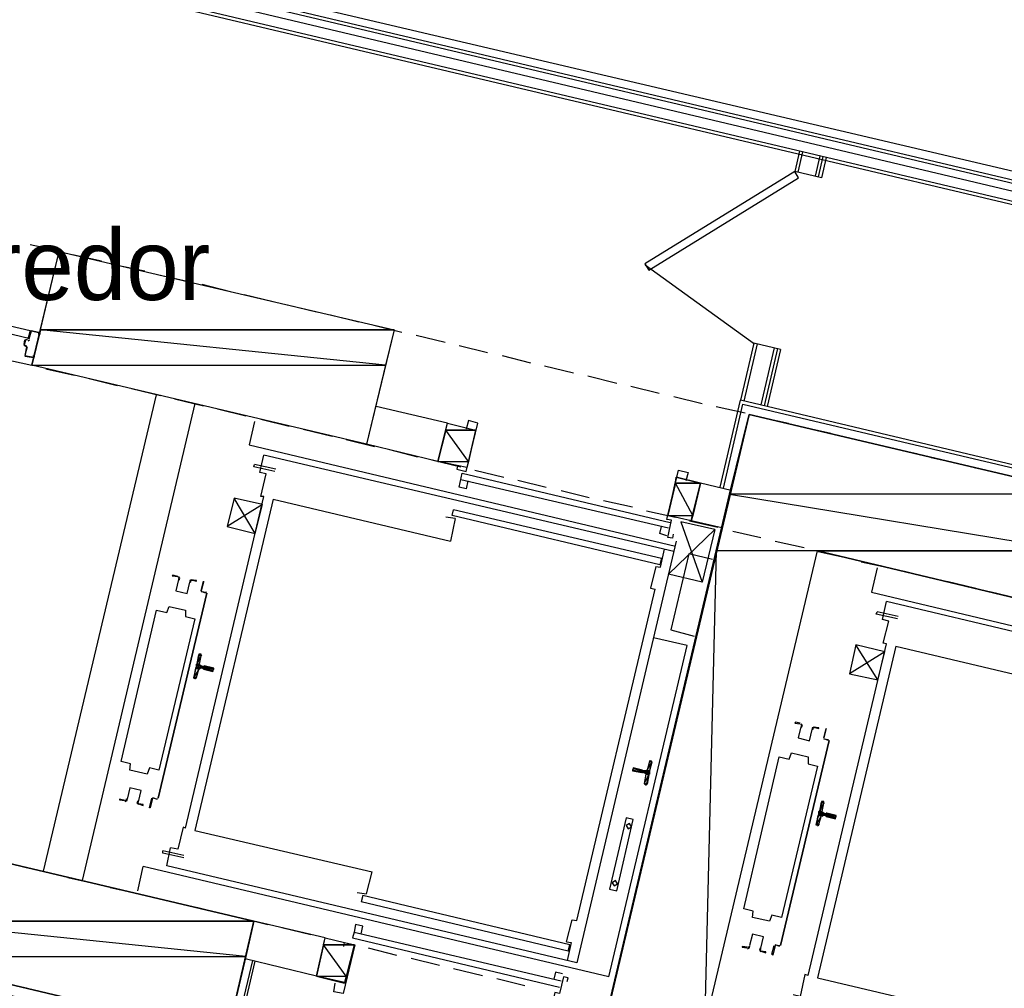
# Model space of a CAD drawing. Header units: feet. Extents: x -79 to 198, y -22 to 181.
# Tile 171 of 256: x 60 to 77, y 113 to 130. Entities that reach past the tile are written whole.
import ezdxf
from ezdxf.enums import TextEntityAlignment as Align

# ---------------------------------------------------------------- set-up
doc = ezdxf.new("R2010")
doc.units = ezdxf.units.FT
for name, color, linetype in [('A-AREA-COMUN', 252, 'CONTINUOUS'), ('A-AREA-UNIDAD', 30, 'CONTINUOUS'), ('A-LINEA', 7, 'CONTINUOUS'), ('A-LINEA-FINA', 9, 'CONTINUOUS'), ('A-MURO-CONCRETO', 8, 'CONTINUOUS'), ('A-NOMBRE-ESPACIO', 2, 'CONTINUOUS')]:
    doc.layers.add(name, color=color, linetype=linetype)

msp = doc.modelspace()

# ---------------------------------------------------------------- linework, layer by layer
at = {"layer": 'A-AREA-COMUN'}
msp.add_lwpolyline([(77.04, 126.7733), (47.648, 133.7422)], dxfattribs=at)
at = {"layer": 'A-AREA-UNIDAD'}
msp.add_lwpolyline([(48.128, 136.0533), (57.76, 133.6889), (58.08, 134.8089), (59.2, 134.8089), (60.112, 134.5422), (60.112, 133.4578), (59.6, 131.2178), (77.84, 126.9333)], dxfattribs=at)
at = {"layer": 'A-LINEA'}
for p, q in [((77.9867, 126.6844), (47.4933, 133.8978)), ((77.9467, 126.7511), (47.56, 133.9378)), ((78.2133, 126.3244), (47.4267, 133.6044)), ((78.2533, 126.2578), (47.4667, 133.5378)), ((73.1867, 127.5111), (73.1067, 127.1644)), ((73.24, 127.4978), (73.16, 127.1511)), ((73.5333, 127.4311), (73.4533, 127.0844)), ((73.5867, 127.4178), (73.5067, 127.0711)), ((73.64, 127.4044), (73.56, 127.0578)), ((73.56, 127.0578), (73.1067, 127.1644)), ((60.1067, 125.9244), (60.5867, 125.8178)), ((60.8267, 125.7511), (61.32, 125.6444)), ((61.56, 125.5778), (62.0533, 125.4711)), ((70.5641, 125.5761), (72.4211, 124.2319)), ((62.2933, 125.4044), (62.7733, 125.2978)), ((63.0267, 125.2444), (63.5067, 125.1244)), ((63.7467, 125.0711), (64.24, 124.9511)), ((64.48, 124.8978), (64.9733, 124.7778)), ((65.2133, 124.7244), (65.6933, 124.6044)), ((60.12, 124.4578), (60.2533, 124.4311)), ((60.12, 124.4444), (60.12, 124.4444)), ((60.2533, 124.4178), (60.2533, 124.4178)), ((65.9467, 124.5511), (66.4267, 124.4311)), ((60, 124.2178), (60.0133, 124.2978)), ((60.0267, 124.3111), (60.0533, 124.2978)), ((60.0267, 124.2978), (60.0267, 124.2978)), ((60.0687, 124.285), (60.0928, 124.2998)), ((66.6667, 124.3778), (67.16, 124.2578)), ((60.0267, 124.1778), (60.0267, 124.1778)), ((60.0528, 124.1665), (60.0379, 124.1906)), ((67.4, 124.2044), (67.88, 124.0844)), ((72.4133, 124.2444), (72.1867, 123.2711)), ((72.4667, 124.2311), (72.24, 123.2578)), ((72.8667, 124.1378), (72.4133, 124.2444)), ((72.76, 124.1644), (72.5333, 123.1911)), ((72.8133, 124.1511), (72.5867, 123.1778)), ((72.8667, 124.1378), (72.64, 123.1644)), ((59.64, 123.9778), (60.1333, 123.8711)), ((60.16, 123.9911), (60.0133, 124.0178)), ((60.16, 124.0044), (60.16, 124.0044)), ((68.1333, 124.0311), (68.6133, 123.9111)), ((60.3733, 123.8044), (60.8533, 123.6978)), ((68.8533, 123.8578), (69.3467, 123.7378)), ((61.1067, 123.6444), (61.5867, 123.5244)), ((69.5867, 123.6844), (70.08, 123.5644)), ((61.8267, 123.4711), (62.32, 123.3511)), ((70.32, 123.5111), (70.8, 123.3911)), ((60.3333, 115.2578), (62.2533, 123.3644)), ((62.56, 123.2978), (63.0533, 123.1778)), ((71.0533, 123.3378), (71.5333, 123.2178)), ((71.84, 121.7911), (72.1867, 123.2711)), ((62.9067, 123.2178), (60.9867, 115.0978)), ((63.2933, 123.1244), (63.7733, 123.0044)), ((67.2, 122.8844), (65.9867, 123.1644)), ((71.7733, 123.1644), (72.2667, 123.0578)), ((71.8933, 121.7778), (72.2267, 123.2044)), ((72.2267, 123.2044), (78.2533, 121.7778)), ((63.92, 122.9111), (63.8267, 122.5111)), ((64.0267, 122.9511), (64.5067, 122.8311)), ((72.5067, 122.9911), (73, 122.8844)), ((64.7467, 122.7778), (65.24, 122.6578)), ((67.68, 122.7644), (67.5333, 122.1244)), ((73.24, 122.8178), (73.72, 122.7111)), ((65.48, 122.6044), (65.96, 122.4844)), ((73.9733, 122.6444), (74.4533, 122.5378)), ((63.8267, 122.5111), (71.08, 120.7911)), ((67.04, 122.2311), (65.8267, 122.5244)), ((66.2133, 122.4311), (66.6933, 122.3111)), ((74.6933, 122.4711), (75.1867, 122.3644)), ((71.0533, 120.6978), (64.08, 122.3378)), ((66.9333, 122.2578), (67.4267, 122.1378)), ((75.4267, 122.2978), (75.92, 122.1911)), ((63.9067, 122.1378), (63.92, 122.1778)), ((64.2667, 122.0578), (63.9067, 122.1378)), ((64.28, 122.0978), (63.92, 122.1778)), ((67.6667, 122.0844), (68.16, 121.9644)), ((76.16, 122.1244), (76.64, 122.0178)), ((64.0267, 121.6311), (64.12, 122.0178)), ((67.4267, 121.9244), (70.96, 121.0978)), ((67.4533, 122.0311), (70.9867, 121.1911)), ((68.4, 121.9111), (68.88, 121.7911)), ((71.0933, 121.9644), (70.9467, 121.3111)), ((71.5067, 121.8578), (71.0933, 121.9644)), ((67.5467, 121.8978), (67.52, 121.7644)), ((69.1333, 121.7378), (69.6133, 121.6178)), ((71.3467, 121.2178), (71.5067, 121.8578)), ((72.0267, 121.7378), (71.5067, 121.8578)), ((62.7467, 115.9911), (64.08, 121.6311)), ((64.24, 121.5911), (62.9067, 115.9511)), ((64.08, 121.6311), (64.0267, 121.6311)), ((64.24, 121.5911), (67.2533, 120.8711)), ((64.0533, 121.4978), (63.4533, 121.1244)), ((67.28, 121.3111), (67.3067, 121.4044)), ((70.84, 120.5778), (67.3067, 121.4044)), ((69.8533, 121.5644), (70.3467, 121.4578)), ((67.3333, 121.2578), (67.1733, 121.2844)), ((67.3333, 121.2578), (67.2533, 120.8711)), ((70.8133, 120.4711), (67.28, 121.3111)), ((70.5867, 121.3911), (71.08, 121.2844)), ((71.3467, 121.2178), (70.9467, 121.3111)), ((71.32, 121.2178), (71.8, 121.1111)), ((71.8667, 121.0978), (71.3467, 121.2178)), ((71.7467, 121.0711), (71.5333, 120.1778)), ((72.0533, 121.0444), (72.5333, 120.9378)), ((71.0933, 120.8711), (69.4, 113.6978)), ((70.8267, 120.4311), (70.8933, 120.7378)), ((72.7733, 120.8711), (73.2667, 120.7644)), ((70.84, 120.5778), (70.8133, 120.4711)), ((73.5067, 120.6978), (74, 120.5911)), ((70.7467, 120.4444), (70.6533, 120.0711)), ((70.7467, 120.4444), (70.8267, 120.4311)), ((74.24, 120.5244), (74.72, 120.4178)), ((74.5067, 120.4178), (74.4133, 120.0044)), ((71.5333, 120.1778), (70.96, 120.3111)), ((74.9733, 120.3644), (75.4533, 120.2444)), ((70.6533, 120.0711), (70.7333, 120.0578)), ((75.6933, 120.1911), (76.1867, 120.0711)), ((62.28, 116.4978), (63.1067, 119.9911)), ((63.1067, 119.9911), (62.28, 116.4978)), ((63.0933, 119.9911), (63.0133, 120.0178)), ((63.0133, 120.0178), (63.1067, 120.0044)), ((63.0267, 120.0178), (63.0267, 120.0178)), ((63.0267, 120.0178), (63.0267, 120.0178)), ((63.0933, 119.9911), (63.0933, 119.9911)), ((69.4, 114.4178), (70.7333, 120.0578)), ((74.4133, 120.0044), (81.6667, 118.2844)), ((76.4267, 120.0178), (76.92, 119.8978)), ((81.64, 118.1911), (74.6667, 119.8444)), ((74.4933, 119.6311), (74.5067, 119.6711)), ((74.8533, 119.5511), (74.4933, 119.6311)), ((74.8667, 119.5911), (74.5067, 119.6711)), ((74.6133, 119.1378), (74.7067, 119.5111)), ((71.28, 119.0978), (70.7067, 119.2311)), ((69.9467, 113.4578), (71.28, 119.0978)), ((73.3333, 113.4844), (74.6667, 119.1244)), ((74.8267, 119.0844), (73.4933, 113.4444)), ((74.6667, 119.1244), (74.6133, 119.1378)), ((74.8267, 119.0844), (77.8267, 118.3778)), ((62.9867, 118.7778), (63.0133, 118.9244)), ((63.0264, 118.9145), (63.0113, 118.9372)), ((74.64, 118.9911), (74.04, 118.6178)), ((63, 118.7244), (63.04, 118.7111)), ((63.0533, 118.7378), (63.0133, 118.7511)), ((63.0533, 118.7511), (63.0533, 118.7511)), ((62.9333, 118.5511), (62.9733, 118.6978)), ((63.04, 118.6978), (63.04, 118.6978)), ((63.0533, 118.6978), (63.0533, 118.6978)), ((62.9087, 118.5383), (62.9324, 118.5518)), ((72.8667, 113.9911), (73.6933, 117.4844)), ((73.6933, 117.4844), (72.8667, 113.9911)), ((73.68, 117.4844), (73.6, 117.5111)), ((73.6, 117.5111), (73.68, 117.4978)), ((73.68, 117.4844), (73.68, 117.4844)), ((70.64, 117.1244), (70.6, 116.9778)), ((70.6779, 117.1239), (70.6542, 117.1104)), ((70.52, 116.9778), (70.52, 116.9778)), ((70.5333, 116.9778), (70.5333, 116.9778)), ((70.5733, 116.9644), (70.5333, 116.9644)), ((70.5733, 116.9111), (70.5467, 116.7511)), ((70.5603, 116.7477), (70.5754, 116.725)), ((62.1867, 116.5111), (62.2667, 116.4844)), ((62.1867, 116.4978), (62.1867, 116.4978)), ((62.2667, 116.4978), (62.2667, 116.4978)), ((62.2667, 116.4978), (62.2667, 116.4978)), ((73.5733, 116.2711), (73.6, 116.4178)), ((73.6131, 116.4079), (73.5979, 116.4306)), ((73.5867, 116.2178), (73.6267, 116.2044)), ((73.64, 116.2311), (73.6, 116.2444)), ((73.4954, 116.0316), (73.5191, 116.0452)), ((73.52, 116.0578), (73.56, 116.2044)), ((73.6267, 116.1911), (73.6267, 116.1911)), ((73.64, 116.1911), (73.64, 116.1911)), ((62.9067, 115.9511), (65.92, 115.2444)), ((62.72, 115.5244), (62.36, 115.6044)), ((62.4267, 115.3511), (62.4933, 115.6578)), ((60.0133, 115.3244), (60.4933, 115.2178)), ((61.9333, 114.9244), (62.0267, 115.3378)), ((69.9467, 113.4578), (62.0267, 115.3378)), ((69.4, 113.6978), (62.4267, 115.3511)), ((60.7467, 115.1511), (61.2267, 115.0444)), ((61.4667, 114.9778), (61.96, 114.8711)), ((62.2, 114.8178), (62.6933, 114.6978)), ((65.76, 114.8444), (65.7333, 114.7378)), ((69.2533, 113.8978), (65.7333, 114.7378)), ((69.28, 114.0044), (65.76, 114.8444)), ((62.9333, 114.6444), (63.4133, 114.5244)), ((63.6667, 114.4711), (64.1467, 114.3511)), ((65.12, 114.1244), (63.9067, 114.4044)), ((64.3867, 114.2978), (64.88, 114.1778)), ((65.6133, 114.2178), (69.1333, 113.3911)), ((65.7333, 114.1911), (65.76, 114.3244)), ((64.9733, 113.4711), (65.12, 114.1244)), ((65.12, 114.1244), (65.6133, 114.0044)), ((65.12, 114.1244), (65.6133, 114.0044)), ((65.5867, 114.1244), (69.1067, 113.2844)), ((69.2267, 114.0578), (69.3067, 114.0444)), ((69.3067, 114.0444), (69.24, 113.7378)), ((65.6133, 114.0044), (65.4533, 113.3511)), ((65.8533, 113.9511), (66.3333, 113.8311)), ((69.2533, 113.8978), (69.28, 114.0044)), ((72.8533, 113.9778), (72.7733, 114.0044)), ((72.7733, 114.0044), (72.8533, 113.9911)), ((72.8533, 113.9911), (72.8533, 113.9911)), ((63.5467, 112.2978), (63.8933, 113.7378)), ((64.9733, 113.4711), (63.76, 113.7644)), ((66.5867, 113.7778), (67.0667, 113.6578)), ((67.3067, 113.6044), (67.8, 113.4844)), ((59.5467, 113.3778), (60.04, 113.2711)), ((64.9733, 113.4711), (65.4533, 113.3511)), ((68.04, 113.4311), (68.52, 113.3111)), ((73.4933, 113.4444), (76.4933, 112.7378))]:
    msp.add_line(p, q, dxfattribs=at)
for points in [[(73.1067, 127.1644), (70.56, 125.5911), (70.6267, 125.4844), (73.1733, 127.0578), (73.1067, 127.1644)], [(60.6, 125.8044), (66.2933, 124.4711), (65.8267, 122.5244), (60.1333, 123.8711), (60.6, 125.8044)], [(57.1867, 125.1378), (60.1067, 124.4578), (60.08, 124.3244), (57.16, 125.0178), (57.1867, 125.1378)], [(60.1067, 124.4578), (60.0667, 124.3111), (60.0667, 124.3111)], [(60.2667, 124.4178), (60.2667, 124.3911), (60.2533, 124.3911), (60.2533, 124.4178), (60.12, 124.4444), (60.08, 124.3111)], [(60.0533, 124.2978), (60.0267, 124.2978), (60, 124.2044), (60.04, 124.2044)], [(60.0267, 124.1911), (60, 124.2044), (60, 124.2044)], [(60.04, 124.1778), (60.0133, 124.0311), (60.0133, 124.0311)], [(60.0533, 124.1778), (60.0133, 124.0311), (60.16, 124.0044), (60.16, 124.0311), (60.1733, 124.0178), (60.1733, 124.0044)], [(78.0133, 120.5378), (78.32, 121.8178), (72.1867, 123.2711)], [(67.3733, 122.1511), (67.36, 122.0978), (67.52, 122.0578), (67.72, 122.8844), (67.56, 122.9244), (67.52, 122.7778)], [(77.6267, 119.7244), (78.0933, 121.6711), (72.3333, 123.0311), (69.4933, 111.0311), (75.2533, 109.6711), (75.7067, 111.6178), (71.5733, 112.5911), (73.4933, 120.7111), (77.6267, 119.7244)], [(67.5333, 122.1244), (67.04, 122.2311), (67.2, 122.8844), (67.68, 122.7644)], [(64.12, 122.0178), (64.0133, 122.0444), (64.08, 122.3378)], [(71.04, 120.9911), (71.0267, 120.9244), (70.9467, 120.9378), (71.0133, 121.2311), (70.9333, 121.2444), (71.1333, 122.0844), (71.2933, 122.0444), (71.2533, 121.8978)], [(67.52, 121.7644), (67.4, 121.7911), (67.4533, 122.0311)], [(63.9333, 121.0044), (63.5733, 121.6044), (63.4533, 121.1244), (63.9333, 121.0044), (64.0533, 121.4978), (63.5733, 121.6044)], [(70.9333, 120.9644), (70.8133, 121.0044), (70.84, 121.1244)], [(70.96, 120.3111), (71.7467, 121.0711), (71.1733, 121.2044), (71.5333, 120.1778)], [(71.7067, 120.5644), (71.3067, 120.6578), (71, 119.3644), (71.4, 119.2578)], [(62.6133, 120.2711), (62.5333, 120.2978), (62.52, 120.2844), (62.6133, 120.2711)], [(62.6306, 120.2208), (62.6397, 120.2409), (62.6248, 120.2572)], [(62.6377, 120.2095), (62.6529, 120.243), (62.628, 120.2701)], [(62.6264, 120.2235), (62.5809, 120.0309), (62.7735, 119.9853), (62.8192, 120.1779)], [(62.6264, 120.2235), (62.5809, 120.0309), (62.7735, 119.9853), (62.8192, 120.1779)], [(62.854, 120.217), (62.8196, 120.2039), (62.8182, 120.1671)], [(62.8511, 120.204), (62.8304, 120.1961), (62.8296, 120.1741)], [(62.84, 120.2178), (62.9333, 120.1911), (62.9333, 120.2044), (62.84, 120.2178)], [(63.0133, 120.0311), (63.0533, 120.1911), (63.0533, 120.1778), (63.0133, 120.0311)], [(61.6533, 117.1244), (62.2533, 119.6978), (62.4267, 119.6578), (62.4667, 119.7644), (62.7467, 119.6978), (62.7467, 119.5911), (62.9067, 119.5511), (62.2933, 116.9778), (62.1333, 117.0178), (62.0933, 116.9111), (61.8, 116.9778), (61.8133, 117.0844), (61.6533, 117.1244)], [(74.7067, 119.5111), (74.6, 119.5378), (74.6667, 119.8444)], [(74.52, 118.5111), (74.1467, 119.1111), (74.04, 118.6178), (74.52, 118.5111), (74.64, 118.9911), (74.1467, 119.1111)], [(63, 118.9511), (62.9867, 118.9511), (62.88, 118.5511), (62.9067, 118.5378)], [(63.0005, 118.7624), (63.003, 118.7473), (63.0154, 118.7383)], [(63.0533, 118.6978), (63.2133, 118.6578), (63.2267, 118.7111), (63.0667, 118.7511)], [(63.0113, 118.7106), (62.9962, 118.7081), (62.9872, 118.6957)], [(73.2, 117.7778), (73.12, 117.7911), (73.1067, 117.7778), (73.2, 117.7644)], [(73.2173, 117.7142), (73.2264, 117.7343), (73.2115, 117.7505)], [(73.2243, 117.7028), (73.2396, 117.7364), (73.2147, 117.7635)], [(73.2131, 117.7169), (73.1676, 117.5242), (73.3602, 117.4786), (73.4058, 117.6713)], [(73.2131, 117.7169), (73.1676, 117.5242), (73.3602, 117.4786), (73.4058, 117.6713)], [(73.4407, 117.7103), (73.4063, 117.6972), (73.4049, 117.6604)], [(73.4377, 117.6973), (73.4171, 117.6895), (73.4162, 117.6674)], [(73.4267, 117.7111), (73.52, 117.6844), (73.52, 117.6978), (73.4267, 117.7111)], [(73.6, 117.5244), (73.64, 117.6844), (73.6, 117.5244), (73.6, 117.5244)], [(72.24, 114.6178), (72.84, 117.2044), (73.0133, 117.1644), (73.0533, 117.2711), (73.3333, 117.2044), (73.3333, 117.0844), (73.4933, 117.0444), (72.88, 114.4711), (72.72, 114.5111), (72.68, 114.4044), (72.3867, 114.4711), (72.4, 114.5778), (72.24, 114.6178)], [(70.5733, 116.7244), (70.5867, 116.7244), (70.68, 117.1244), (70.6667, 117.1378)], [(70.52, 116.9778), (70.36, 117.0178), (70.3467, 116.9644), (70.5067, 116.9378)], [(70.56, 116.9244), (70.52, 116.9378), (70.52, 116.9378)], [(70.5861, 116.8998), (70.5837, 116.915), (70.5713, 116.9239)], [(70.5754, 116.9516), (70.5905, 116.9541), (70.5995, 116.9665)], [(61.9469, 116.4387), (61.9924, 116.6313), (61.7998, 116.6769), (61.7542, 116.4843)], [(61.9469, 116.4387), (61.9924, 116.6313), (61.7998, 116.6769), (61.7542, 116.4843)], [(61.72, 116.4578), (61.6267, 116.4844), (61.6267, 116.4711), (61.7067, 116.4578)], [(61.7193, 116.4453), (61.7537, 116.4583), (61.7551, 116.4951)], [(61.7223, 116.4583), (61.7429, 116.4661), (61.7438, 116.4882)], [(61.9357, 116.4527), (61.9204, 116.4192), (61.9453, 116.3921)], [(61.9427, 116.4414), (61.9336, 116.4213), (61.9485, 116.405)], [(61.9467, 116.4044), (62.0267, 116.3778), (62.0267, 116.3911), (61.9467, 116.4044)], [(62.2667, 116.4844), (62.1867, 116.4978), (62.1467, 116.3378), (62.1333, 116.3378), (62.1733, 116.4978)], [(73.5867, 116.4444), (73.5733, 116.4444), (73.4667, 116.0444), (73.4933, 116.0444)], [(73.5872, 116.2691), (73.5896, 116.2539), (73.6021, 116.245)], [(73.64, 116.1911), (73.8, 116.1511), (73.8133, 116.2044), (73.6533, 116.2444), (73.64, 116.2444), (73.64, 116.2444)], [(69.96, 114.9511), (70.08, 114.9244), (70.36, 116.1378), (70.24, 116.1644), (69.96, 114.9511)], [(70.2759, 115.979), (70.3321, 116.0137), (70.2974, 116.0699), (70.2413, 116.0352), (70.2759, 115.979)], [(73.5979, 116.2039), (73.5828, 116.2015), (73.5739, 116.189)], [(62.7467, 115.9911), (62.7067, 116.0044), (62.6133, 115.6311), (62.4933, 115.6578)], [(57.76, 113.8044), (63.4533, 112.4578), (63.9067, 114.4044), (58.2133, 115.7511), (57.76, 113.8044)], [(62.72, 115.4844), (62.36, 115.5644), (62.36, 115.6044)], [(65.6667, 114.8978), (65.8267, 114.8711), (65.92, 115.2444)], [(70.0359, 115.0057), (70.0921, 115.0404), (70.0574, 115.0965), (70.0013, 115.0619), (70.0359, 115.0057)], [(69.2267, 114.0578), (69.32, 114.4311), (69.4, 114.4178)], [(65.76, 114.3244), (65.64, 114.3511), (65.6133, 114.2178), (65.5867, 114.1244)], [(65.44, 113.9778), (65.4533, 114.0444), (65.6267, 114.0044), (65.4267, 113.1778), (65.2667, 113.2044), (65.2933, 113.3511)], [(72.5336, 113.9454), (72.5791, 114.138), (72.3865, 114.1836), (72.3408, 113.991)], [(72.5336, 113.9454), (72.5791, 114.138), (72.3865, 114.1836), (72.3408, 113.991)], [(72.3067, 113.9644), (72.2133, 113.9778), (72.2133, 113.9644), (72.2933, 113.9511)], [(72.306, 113.9386), (72.3404, 113.9517), (72.3418, 113.9885)], [(72.3089, 113.9516), (72.3296, 113.9594), (72.3304, 113.9815)], [(72.5223, 113.9461), (72.5071, 113.9125), (72.532, 113.8854)], [(72.5294, 113.9347), (72.5203, 113.9146), (72.5352, 113.8984)], [(72.5333, 113.8978), (72.6133, 113.8711), (72.6133, 113.8844), (72.5333, 113.8978)], [(72.7733, 113.9911), (72.7733, 113.9911), (72.7333, 113.8311), (72.72, 113.8444), (72.76, 113.9911)], [(57.5867, 113.6578), (63.5867, 112.2444), (63.9333, 113.7244)], [(69.16, 113.5111), (69.04, 113.5378), (69.0133, 113.4178)], [(69.24, 113.3778), (69.2533, 113.4444), (69.1733, 113.4578), (69.1067, 113.1778), (69.0267, 113.1911), (68.8267, 112.3644), (68.9867, 112.3244), (69.0267, 112.4711)], [(73.3333, 113.4844), (73.28, 113.4978), (73.2, 113.1244), (73.08, 113.1511)]]:
    msp.add_lwpolyline(points, dxfattribs=at)
at = {"layer": 'A-LINEA-FINA'}
for p, q in [((62.9733, 118.9511), (63.0133, 118.9378)), ((62.9733, 118.9378), (63.0133, 118.9378)), ((62.9733, 118.9378), (63.0133, 118.9244)), ((62.9867, 118.9511), (63, 118.9511)), ((62.9867, 118.9511), (63.0133, 118.9511)), ((62.92, 118.7244), (62.9733, 118.7111)), ((62.9333, 118.7778), (62.9867, 118.7644)), ((62.9333, 118.7778), (62.9867, 118.7644)), ((62.9333, 118.7644), (63, 118.7511)), ((62.9333, 118.7378), (63, 118.7244)), ((63.0533, 118.7378), (63.2267, 118.7111)), ((63.0533, 118.7378), (63.2267, 118.6978)), ((62.8933, 118.5644), (62.9333, 118.5511)), ((62.8933, 118.5644), (62.9333, 118.5511)), ((63.0533, 118.7111), (63.2133, 118.6711)), ((63.0533, 118.6978), (63.2133, 118.6578)), ((62.88, 118.5511), (62.92, 118.5511)), ((62.88, 118.5511), (62.9067, 118.5378)), ((70.68, 117.1111), (70.64, 117.1244)), ((70.68, 117.1244), (70.64, 117.1244)), ((70.68, 117.1244), (70.6533, 117.1378)), ((70.5067, 116.9378), (70.3467, 116.9778)), ((70.52, 116.9378), (70.3467, 116.9778)), ((70.5067, 116.9378), (70.3467, 116.9644)), ((70.52, 116.9778), (70.36, 117.0178)), ((70.52, 116.9778), (70.36, 117.0178)), ((70.52, 116.9778), (70.36, 117.0044)), ((70.6267, 116.8978), (70.5733, 116.9111)), ((70.6267, 116.8978), (70.5733, 116.9111)), ((70.64, 116.9644), (70.6, 116.9778)), ((70.5867, 116.7244), (70.56, 116.7378)), ((70.5867, 116.7244), (70.56, 116.7378)), ((70.5867, 116.7378), (70.56, 116.7378)), ((70.5867, 116.7244), (70.5733, 116.7244)), ((73.56, 116.4444), (73.6, 116.4444)), ((73.56, 116.4444), (73.6, 116.4311)), ((73.56, 116.4311), (73.6, 116.4311)), ((73.56, 116.4311), (73.6, 116.4178)), ((73.5733, 116.4444), (73.5867, 116.4444)), ((73.5067, 116.2178), (73.56, 116.2044)), ((73.52, 116.2711), (73.5733, 116.2578)), ((73.52, 116.2711), (73.5733, 116.2578)), ((73.52, 116.2578), (73.5867, 116.2444)), ((73.52, 116.2311), (73.5867, 116.2178)), ((73.5333, 116.2844), (73.5733, 116.2711)), ((73.64, 116.2444), (73.8133, 116.2044)), ((73.64, 116.2311), (73.8133, 116.2044)), ((73.64, 116.2311), (73.8133, 116.1911)), ((73.4667, 116.0444), (73.5067, 116.0444)), ((73.4667, 116.0444), (73.4933, 116.0444)), ((73.48, 116.0578), (73.52, 116.0444)), ((73.48, 116.0578), (73.5067, 116.0444)), ((73.64, 116.2044), (73.8, 116.1644)), ((73.64, 116.1911), (73.8, 116.1644))]:
    msp.add_line(p, q, dxfattribs=at)
for points in [[(62.9733, 118.9378), (63.0133, 118.9244), (62.9467, 118.7911), (62.9733, 118.9378)], [(63.0133, 118.9244), (62.9467, 118.7911), (62.9867, 118.7778), (63.0133, 118.9244), (63.0133, 118.9244)], [(63.0133, 118.9378), (62.9733, 118.9511), (62.9733, 118.9511), (63.0133, 118.9378)], [(62.9733, 118.9511), (62.9733, 118.9511), (63.0133, 118.9378), (62.9733, 118.9511)], [(62.9733, 118.9511), (63.0133, 118.9378), (62.9867, 118.9511), (62.9733, 118.9511), (62.9733, 118.9511)], [(62.9733, 118.9378), (63.0133, 118.9378), (62.9733, 118.9511), (62.9733, 118.9378), (62.9733, 118.9378)], [(62.9733, 118.9378), (62.9733, 118.9378), (63.0133, 118.9378), (62.9733, 118.9378)], [(63.0133, 118.9378), (62.9733, 118.9378), (63.0133, 118.9244), (63.0133, 118.9378)], [(63.0133, 118.9244), (62.9733, 118.9378), (62.9733, 118.9378), (63.0133, 118.9244), (63.0133, 118.9244)], [(63, 118.9511), (62.9867, 118.9511), (62.9867, 118.9511), (63, 118.9511)], [(62.9867, 118.9511), (62.9867, 118.9511), (63, 118.9511), (62.9867, 118.9511)], [(62.9867, 118.9511), (63, 118.9511), (63.0133, 118.9511), (62.9867, 118.9511), (62.9867, 118.9511)], [(63.0133, 118.9511), (62.9867, 118.9511), (63.0133, 118.9378), (63.0133, 118.9511), (63.0133, 118.9511)], [(62.9333, 118.7244), (62.9867, 118.7111), (62.92, 118.7244), (62.9333, 118.7244)], [(62.9867, 118.7111), (62.92, 118.7244), (62.9733, 118.7111), (62.9867, 118.7111)], [(62.9733, 118.7111), (62.92, 118.7244), (62.92, 118.7244), (62.9733, 118.7111), (62.9733, 118.7111)], [(62.92, 118.7244), (62.9733, 118.7111), (62.92, 118.7111), (62.92, 118.7244)], [(62.9867, 118.7644), (62.9333, 118.7778), (62.9333, 118.7778), (62.9867, 118.7644)], [(62.9333, 118.7778), (62.9333, 118.7778), (62.9867, 118.7644), (62.9333, 118.7778)], [(62.9333, 118.7778), (62.9867, 118.7644), (62.9467, 118.7778), (62.9333, 118.7778), (62.9333, 118.7778)], [(62.9867, 118.7644), (62.9333, 118.7778), (63, 118.7644), (62.9867, 118.7644), (62.9867, 118.7644)], [(62.9333, 118.7778), (63, 118.7644), (62.9333, 118.7644), (62.9333, 118.7778)], [(63, 118.7644), (62.9333, 118.7644), (63, 118.7511), (63, 118.7644), (63, 118.7644)], [(63, 118.7511), (62.9333, 118.7644), (62.9333, 118.7644), (63, 118.7511)], [(62.9333, 118.7644), (62.9333, 118.7644), (63, 118.7511), (62.9333, 118.7644), (62.9333, 118.7644)], [(63, 118.7511), (62.9333, 118.7644), (62.9333, 118.7644), (63, 118.7511)], [(62.9333, 118.7644), (62.9333, 118.7644), (63, 118.7511), (62.9333, 118.7644), (62.9333, 118.7644)], [(63, 118.7511), (62.9333, 118.7644), (62.9333, 118.7644), (63, 118.7511)], [(62.9333, 118.7644), (62.9333, 118.7644), (63, 118.7511), (62.9333, 118.7644), (62.9333, 118.7644)], [(63, 118.7511), (62.9333, 118.7644), (63.0133, 118.7511), (63, 118.7511), (63, 118.7511)], [(62.9333, 118.7644), (63.2267, 118.6978), (62.9333, 118.7378), (62.9333, 118.7644)], [(63.2267, 118.6978), (62.9333, 118.7378), (63.2133, 118.6711), (63.2267, 118.6978), (63.2267, 118.6978)], [(63, 118.7244), (62.9333, 118.7378), (62.9333, 118.7378), (63, 118.7244)], [(62.9333, 118.7378), (62.9333, 118.7378), (63, 118.7244), (62.9333, 118.7378), (62.9333, 118.7378)], [(63, 118.7244), (62.9333, 118.7378), (62.9867, 118.7244), (63, 118.7244), (63, 118.7244)], [(62.9867, 118.7244), (62.9333, 118.7378), (62.9333, 118.7378), (62.9867, 118.7244)], [(62.9333, 118.7378), (62.9333, 118.7378), (62.9867, 118.7244), (62.9333, 118.7378), (62.9333, 118.7378)], [(62.9333, 118.7378), (62.9867, 118.7244), (62.9333, 118.7244), (62.9333, 118.7378)], [(62.9867, 118.7244), (62.9333, 118.7244), (62.9867, 118.7111), (62.9867, 118.7244), (62.9867, 118.7244)], [(62.9867, 118.7111), (62.9333, 118.7244), (62.9333, 118.7244), (62.9867, 118.7111)], [(62.9333, 118.7244), (62.9333, 118.7244), (62.9867, 118.7111), (62.9333, 118.7244), (62.9333, 118.7244)], [(62.9867, 118.7111), (62.9333, 118.7244), (62.9333, 118.7244), (62.9867, 118.7111)], [(62.9333, 118.7244), (62.9333, 118.7244), (62.9867, 118.7111), (62.9333, 118.7244), (62.9333, 118.7244)], [(62.9467, 118.7911), (62.9867, 118.7778), (62.9467, 118.7778), (62.9467, 118.7911)], [(62.9867, 118.7778), (62.9467, 118.7778), (62.9867, 118.7644), (62.9867, 118.7778), (62.9867, 118.7778)], [(63.0533, 118.7378), (63.2267, 118.7111), (63.0667, 118.7511), (63.0533, 118.7378), (63.0533, 118.7378)], [(63.0533, 118.7378), (63.0533, 118.7378), (63.2267, 118.7111), (63.0533, 118.7378)], [(63.2267, 118.7111), (63.0533, 118.7378), (63.2267, 118.6978), (63.2267, 118.7111), (63.2267, 118.7111)], [(63.2267, 118.6978), (63.0533, 118.7378), (63.0533, 118.7378), (63.2267, 118.6978)], [(63.0533, 118.7378), (63.0533, 118.7378), (63.2267, 118.6978), (63.0533, 118.7378), (63.0533, 118.7378)], [(63.2267, 118.6978), (63.0533, 118.7378), (63.0533, 118.7378), (63.2267, 118.6978)], [(63.0533, 118.7378), (63.0533, 118.7378), (63.2267, 118.6978), (63.0533, 118.7378)], [(63.2267, 118.6978), (63.0533, 118.7378), (63.0533, 118.7378), (63.2267, 118.6978), (63.2267, 118.6978)], [(63.2267, 118.6978), (63.0533, 118.7378), (63.0533, 118.7378), (63.2267, 118.6978)], [(63.0533, 118.7378), (63.0533, 118.7378), (63.2267, 118.6978), (63.0533, 118.7378), (63.0533, 118.7378)], [(63.2267, 118.6978), (63.0533, 118.7378), (63.0533, 118.7378), (63.2267, 118.6978)], [(63.0533, 118.7378), (63.0533, 118.7378), (63.2267, 118.6978), (63.0533, 118.7378), (63.0533, 118.7378)], [(63.2267, 118.6978), (63.0533, 118.7378), (63.0533, 118.7378), (63.2267, 118.6978)], [(63.0533, 118.7378), (63.0533, 118.7378), (63.2267, 118.6978), (63.0533, 118.7378), (63.0533, 118.7378)], [(63.2267, 118.7111), (63.0667, 118.7511), (63.0667, 118.7511), (63.2267, 118.7111)], [(63.0667, 118.7511), (63.0667, 118.7511), (63.2267, 118.7111), (63.0667, 118.7511), (63.0667, 118.7511)], [(62.92, 118.7111), (62.9733, 118.6978), (62.8933, 118.5644), (62.92, 118.7111)], [(62.9733, 118.6978), (62.8933, 118.5644), (62.9333, 118.5511), (62.9733, 118.6978)], [(62.9333, 118.5511), (62.8933, 118.5644), (62.8933, 118.5644), (62.9333, 118.5511), (62.9333, 118.5511)], [(62.9333, 118.5511), (62.8933, 118.5644), (62.92, 118.5511), (62.9333, 118.5511), (62.9333, 118.5511)], [(62.8933, 118.5511), (62.92, 118.5511), (62.8933, 118.5644), (62.8933, 118.5511), (62.8933, 118.5511)], [(62.9733, 118.7111), (62.92, 118.7111), (62.9733, 118.6978), (62.9733, 118.7111), (62.9733, 118.7111)], [(63.2133, 118.6711), (63.04, 118.7111), (63.04, 118.7111), (63.2133, 118.6711)], [(63.04, 118.7111), (63.04, 118.7111), (63.2133, 118.6711), (63.04, 118.7111), (63.04, 118.7111)], [(63.2133, 118.6711), (63.04, 118.7111), (63.04, 118.7111), (63.2133, 118.6711)], [(63.04, 118.7111), (63.04, 118.7111), (63.2133, 118.6711), (63.04, 118.7111), (63.04, 118.7111)], [(63.0533, 118.7111), (63.2133, 118.6711), (63.04, 118.7111), (63.0533, 118.7111), (63.0533, 118.7111)], [(63.2133, 118.6711), (63.0533, 118.7111), (63.0533, 118.7111), (63.2133, 118.6711)], [(63.0533, 118.7111), (63.0533, 118.7111), (63.2133, 118.6711), (63.0533, 118.7111)], [(63.0533, 118.7111), (63.2133, 118.6711), (63.0533, 118.6978), (63.0533, 118.7111)], [(63.2133, 118.6711), (63.0533, 118.6978), (63.2133, 118.6578), (63.2133, 118.6711), (63.2133, 118.6711)], [(63.2133, 118.6578), (63.0533, 118.6978), (63.0533, 118.6978), (63.2133, 118.6578)], [(63.0533, 118.6978), (63.0533, 118.6978), (63.2133, 118.6578), (63.0533, 118.6978)], [(63.2133, 118.6578), (63.0533, 118.6978), (63.0533, 118.6978), (63.2133, 118.6578), (63.2133, 118.6578)], [(63.2133, 118.6578), (63.0533, 118.6978), (63.0533, 118.6978), (63.2133, 118.6578)], [(63.0533, 118.6978), (63.0533, 118.6978), (63.2133, 118.6578), (63.0533, 118.6978), (63.0533, 118.6978)], [(63.2133, 118.6578), (63.0533, 118.6978), (63.0533, 118.6978), (63.2133, 118.6578)], [(63.0533, 118.6978), (63.0533, 118.6978), (63.2133, 118.6578), (63.0533, 118.6978), (63.0533, 118.6978)], [(62.88, 118.5511), (62.88, 118.5511), (62.92, 118.5511), (62.88, 118.5511)], [(62.88, 118.5511), (62.92, 118.5511), (62.8933, 118.5511), (62.88, 118.5511), (62.88, 118.5511)], [(62.92, 118.5511), (62.88, 118.5511), (62.92, 118.5378), (62.92, 118.5511)], [(62.88, 118.5511), (62.92, 118.5378), (62.9067, 118.5378), (62.88, 118.5511), (62.88, 118.5511)], [(62.92, 118.5378), (62.88, 118.5511), (62.88, 118.5511), (62.92, 118.5378)], [(62.88, 118.5511), (62.88, 118.5511), (62.9067, 118.5378), (62.88, 118.5511)], [(62.9067, 118.5378), (62.88, 118.5511), (62.88, 118.5511), (62.9067, 118.5378)], [(62.88, 118.5511), (62.88, 118.5511), (62.9067, 118.5378), (62.88, 118.5511), (62.88, 118.5511)], [(62.8933, 118.5511), (62.8933, 118.5511), (62.92, 118.5511), (62.8933, 118.5511)], [(70.6, 116.9778), (70.68, 117.1111), (70.64, 117.1244), (70.6, 116.9778)], [(70.64, 116.9644), (70.6, 116.9778), (70.68, 117.1111), (70.64, 116.9644)], [(70.64, 117.1244), (70.68, 117.1244), (70.64, 117.1378), (70.64, 117.1244)], [(70.68, 117.1244), (70.64, 117.1378), (70.6533, 117.1378), (70.68, 117.1244), (70.68, 117.1244)], [(70.64, 117.1378), (70.68, 117.1244), (70.68, 117.1244), (70.64, 117.1378)], [(70.64, 117.1244), (70.68, 117.1111), (70.68, 117.1111), (70.64, 117.1244), (70.64, 117.1244)], [(70.68, 117.1244), (70.68, 117.1244), (70.64, 117.1244), (70.68, 117.1244)], [(70.68, 117.1244), (70.64, 117.1244), (70.68, 117.1111), (70.68, 117.1244), (70.68, 117.1244)], [(70.68, 117.1244), (70.68, 117.1244), (70.6533, 117.1378), (70.68, 117.1244)], [(70.6533, 117.1378), (70.68, 117.1244), (70.68, 117.1244), (70.6533, 117.1378)], [(70.68, 117.1244), (70.68, 117.1244), (70.6533, 117.1378), (70.68, 117.1244)], [(70.68, 117.1244), (70.6533, 117.1378), (70.6667, 117.1378), (70.68, 117.1244), (70.68, 117.1244)], [(70.6533, 117.1378), (70.68, 117.1244), (70.68, 117.1244), (70.6533, 117.1378)], [(70.68, 117.1244), (70.68, 117.1244), (70.6667, 117.1378), (70.68, 117.1244)], [(70.68, 117.1244), (70.6667, 117.1378), (70.68, 117.1244), (70.68, 117.1244), (70.68, 117.1244)], [(70.3467, 116.9778), (70.64, 116.9378), (70.36, 117.0044), (70.3467, 116.9778), (70.3467, 116.9778)], [(70.3467, 116.9644), (70.5067, 116.9378), (70.3467, 116.9778), (70.3467, 116.9644), (70.3467, 116.9644)], [(70.3467, 116.9778), (70.5067, 116.9378), (70.5067, 116.9378), (70.3467, 116.9778)], [(70.5067, 116.9378), (70.5067, 116.9378), (70.3467, 116.9778), (70.5067, 116.9378)], [(70.3467, 116.9778), (70.5067, 116.9378), (70.5067, 116.9378), (70.3467, 116.9778), (70.3467, 116.9778)], [(70.3467, 116.9778), (70.5067, 116.9378), (70.5067, 116.9378), (70.3467, 116.9778)], [(70.5067, 116.9378), (70.5067, 116.9378), (70.3467, 116.9778), (70.5067, 116.9378), (70.5067, 116.9378)], [(70.3467, 116.9778), (70.52, 116.9378), (70.52, 116.9378), (70.3467, 116.9778)], [(70.52, 116.9378), (70.52, 116.9378), (70.3467, 116.9778), (70.52, 116.9378)], [(70.52, 116.9378), (70.3467, 116.9778), (70.5067, 116.9378), (70.52, 116.9378), (70.52, 116.9378)], [(70.3467, 116.9778), (70.52, 116.9378), (70.52, 116.9378), (70.3467, 116.9778)], [(70.52, 116.9378), (70.52, 116.9378), (70.3467, 116.9778), (70.52, 116.9378), (70.52, 116.9378)], [(70.3467, 116.9778), (70.52, 116.9378), (70.52, 116.9378), (70.3467, 116.9778)], [(70.52, 116.9378), (70.52, 116.9378), (70.3467, 116.9778), (70.52, 116.9378), (70.52, 116.9378)], [(70.3467, 116.9778), (70.52, 116.9378), (70.52, 116.9378), (70.3467, 116.9778)], [(70.52, 116.9378), (70.52, 116.9378), (70.3467, 116.9778), (70.52, 116.9378), (70.52, 116.9378)], [(70.64, 116.9111), (70.3467, 116.9778), (70.64, 116.9378), (70.64, 116.9111)], [(70.36, 117.0044), (70.52, 116.9778), (70.36, 117.0178), (70.36, 117.0044)], [(70.36, 117.0178), (70.52, 116.9778), (70.52, 116.9778), (70.36, 117.0178), (70.36, 117.0178)], [(70.36, 117.0178), (70.52, 116.9778), (70.52, 116.9778), (70.36, 117.0178)], [(70.52, 116.9778), (70.52, 116.9778), (70.36, 117.0178), (70.52, 116.9778), (70.52, 116.9778)], [(70.36, 117.0178), (70.52, 116.9778), (70.52, 116.9778), (70.36, 117.0178)], [(70.52, 116.9778), (70.52, 116.9778), (70.36, 117.0178), (70.52, 116.9778)], [(70.36, 117.0178), (70.52, 116.9778), (70.52, 116.9778), (70.36, 117.0178), (70.36, 117.0178)], [(70.36, 117.0178), (70.52, 116.9778), (70.52, 116.9778), (70.36, 117.0178)], [(70.52, 116.9778), (70.52, 116.9778), (70.36, 117.0178), (70.52, 116.9778), (70.52, 116.9778)], [(70.36, 117.0178), (70.52, 116.9778), (70.52, 116.9778), (70.36, 117.0178)], [(70.52, 116.9778), (70.52, 116.9778), (70.36, 117.0178), (70.52, 116.9778), (70.52, 116.9778)], [(70.52, 116.9644), (70.52, 116.9644), (70.36, 117.0044), (70.52, 116.9644)], [(70.52, 116.9644), (70.36, 117.0044), (70.5333, 116.9644), (70.52, 116.9644), (70.52, 116.9644)], [(70.52, 116.9778), (70.52, 116.9778), (70.36, 117.0044), (70.52, 116.9778)], [(70.52, 116.9778), (70.36, 117.0044), (70.52, 116.9644), (70.52, 116.9778), (70.52, 116.9778)], [(70.5467, 116.7511), (70.6267, 116.8978), (70.5733, 116.9111), (70.5467, 116.7511)], [(70.6, 116.7378), (70.5467, 116.7511), (70.6267, 116.8978), (70.6, 116.7378)], [(70.5733, 116.9244), (70.64, 116.9111), (70.56, 116.9244), (70.5733, 116.9244), (70.5733, 116.9244)], [(70.56, 116.9244), (70.64, 116.9111), (70.64, 116.9111), (70.56, 116.9244)], [(70.64, 116.9111), (70.64, 116.9111), (70.56, 116.9244), (70.64, 116.9111), (70.64, 116.9111)], [(70.5733, 116.9644), (70.64, 116.9378), (70.64, 116.9378), (70.5733, 116.9644)], [(70.64, 116.9378), (70.64, 116.9378), (70.5733, 116.9644), (70.64, 116.9378), (70.64, 116.9378)], [(70.5733, 116.9644), (70.64, 116.9378), (70.64, 116.9378), (70.5733, 116.9644)], [(70.64, 116.9378), (70.64, 116.9378), (70.5733, 116.9644), (70.64, 116.9378), (70.64, 116.9378)], [(70.64, 116.9378), (70.5733, 116.9644), (70.64, 116.9511), (70.64, 116.9378)], [(70.5733, 116.9644), (70.64, 116.9511), (70.5867, 116.9644), (70.5733, 116.9644), (70.5733, 116.9644)], [(70.5733, 116.9111), (70.6267, 116.9111), (70.5733, 116.9244), (70.5733, 116.9111), (70.5733, 116.9111)], [(70.5733, 116.9244), (70.6267, 116.9111), (70.6267, 116.9111), (70.5733, 116.9244)], [(70.6267, 116.9111), (70.6267, 116.9111), (70.5733, 116.9244), (70.6267, 116.9111), (70.6267, 116.9111)], [(70.5733, 116.9244), (70.6267, 116.9111), (70.6267, 116.9111), (70.5733, 116.9244)], [(70.6267, 116.9111), (70.6267, 116.9111), (70.5733, 116.9244), (70.6267, 116.9111), (70.6267, 116.9111)], [(70.5733, 116.9244), (70.6267, 116.9111), (70.6267, 116.9111), (70.5733, 116.9244)], [(70.6267, 116.9111), (70.6267, 116.9111), (70.5733, 116.9244), (70.6267, 116.9111), (70.6267, 116.9111)], [(70.6267, 116.9111), (70.5733, 116.9244), (70.64, 116.9111), (70.6267, 116.9111)], [(70.5733, 116.9111), (70.6267, 116.8978), (70.6267, 116.8978), (70.5733, 116.9111)], [(70.6267, 116.8978), (70.6267, 116.8978), (70.5733, 116.9111), (70.6267, 116.8978)], [(70.5733, 116.9111), (70.6267, 116.8978), (70.6267, 116.8978), (70.5733, 116.9111)], [(70.6267, 116.8978), (70.6267, 116.8978), (70.5733, 116.9111), (70.6267, 116.8978), (70.6267, 116.8978)], [(70.6267, 116.8978), (70.5733, 116.9111), (70.6267, 116.9111), (70.6267, 116.8978)], [(70.5867, 116.9644), (70.64, 116.9644), (70.6, 116.9778), (70.5867, 116.9644)], [(70.5867, 116.9644), (70.64, 116.9511), (70.64, 116.9511), (70.5867, 116.9644)], [(70.64, 116.9511), (70.64, 116.9511), (70.5867, 116.9644), (70.64, 116.9511), (70.64, 116.9511)], [(70.5867, 116.9644), (70.64, 116.9511), (70.64, 116.9511), (70.5867, 116.9644)], [(70.64, 116.9511), (70.64, 116.9511), (70.5867, 116.9644), (70.64, 116.9511), (70.64, 116.9511)], [(70.5867, 116.9644), (70.64, 116.9511), (70.64, 116.9511), (70.5867, 116.9644)], [(70.64, 116.9511), (70.64, 116.9511), (70.5867, 116.9644), (70.64, 116.9511), (70.64, 116.9511)], [(70.5867, 116.9644), (70.64, 116.9511), (70.64, 116.9511), (70.5867, 116.9644)], [(70.64, 116.9511), (70.64, 116.9511), (70.5867, 116.9644), (70.64, 116.9511), (70.64, 116.9511)], [(70.64, 116.9511), (70.5867, 116.9644), (70.64, 116.9644), (70.64, 116.9511)], [(70.6, 116.9778), (70.64, 116.9644), (70.64, 116.9644), (70.6, 116.9778), (70.6, 116.9778)], [(70.5867, 116.7378), (70.56, 116.7511), (70.5467, 116.7511), (70.5867, 116.7378), (70.5867, 116.7378)], [(70.6, 116.7378), (70.6, 116.7378), (70.5467, 116.7511), (70.6, 116.7378)], [(70.6, 116.7378), (70.5467, 116.7511), (70.5867, 116.7378), (70.6, 116.7378), (70.6, 116.7378)], [(70.56, 116.7378), (70.5867, 116.7378), (70.56, 116.7511), (70.56, 116.7378)], [(70.56, 116.7511), (70.5867, 116.7378), (70.5867, 116.7378), (70.56, 116.7511), (70.56, 116.7511)], [(70.5733, 116.7244), (70.5867, 116.7244), (70.56, 116.7378), (70.5733, 116.7244)], [(70.56, 116.7378), (70.5867, 116.7244), (70.5867, 116.7244), (70.56, 116.7378)], [(70.5867, 116.7244), (70.5867, 116.7244), (70.56, 116.7378), (70.5867, 116.7244)], [(70.56, 116.7378), (70.5867, 116.7244), (70.5867, 116.7244), (70.56, 116.7378)], [(70.5867, 116.7244), (70.5867, 116.7244), (70.56, 116.7378), (70.5867, 116.7244), (70.5867, 116.7244)], [(70.5867, 116.7378), (70.5867, 116.7378), (70.56, 116.7378), (70.5867, 116.7378)], [(70.5867, 116.7378), (70.56, 116.7378), (70.5867, 116.7244), (70.5867, 116.7378), (70.5867, 116.7378)], [(73.56, 116.4311), (73.6, 116.4178), (73.5333, 116.2844), (73.56, 116.4311)], [(73.6, 116.4178), (73.5333, 116.2844), (73.5733, 116.2711), (73.6, 116.4178)], [(73.56, 116.4444), (73.56, 116.4444), (73.6, 116.4444), (73.56, 116.4444)], [(73.56, 116.4444), (73.6, 116.4444), (73.5733, 116.4444), (73.56, 116.4444), (73.56, 116.4444)], [(73.6, 116.4444), (73.56, 116.4444), (73.6, 116.4311), (73.6, 116.4444)], [(73.6, 116.4311), (73.56, 116.4444), (73.56, 116.4444), (73.6, 116.4311), (73.6, 116.4311)], [(73.56, 116.4311), (73.6, 116.4311), (73.56, 116.4444), (73.56, 116.4311), (73.56, 116.4311)], [(73.56, 116.4311), (73.56, 116.4311), (73.6, 116.4311), (73.56, 116.4311)], [(73.6, 116.4311), (73.56, 116.4311), (73.6, 116.4178), (73.6, 116.4311)], [(73.6, 116.4178), (73.56, 116.4311), (73.56, 116.4311), (73.6, 116.4178), (73.6, 116.4178)], [(73.5867, 116.4444), (73.5733, 116.4444), (73.5733, 116.4444), (73.5867, 116.4444)], [(73.5733, 116.4444), (73.5733, 116.4444), (73.5867, 116.4444), (73.5733, 116.4444)], [(73.5733, 116.4444), (73.5867, 116.4444), (73.6, 116.4444), (73.5733, 116.4444), (73.5733, 116.4444)], [(73.52, 116.2178), (73.5733, 116.2044), (73.5067, 116.2178), (73.52, 116.2178)], [(73.5733, 116.2044), (73.5067, 116.2178), (73.56, 116.2044), (73.5733, 116.2044)], [(73.56, 116.2044), (73.5067, 116.2178), (73.5067, 116.2178), (73.56, 116.2044), (73.56, 116.2044)], [(73.5067, 116.2044), (73.56, 116.2044), (73.5067, 116.2178), (73.5067, 116.2044), (73.5067, 116.2044)], [(73.5333, 116.2844), (73.5733, 116.2711), (73.52, 116.2711), (73.5333, 116.2844)], [(73.5733, 116.2711), (73.52, 116.2711), (73.5733, 116.2578), (73.5733, 116.2711)], [(73.5733, 116.2578), (73.52, 116.2711), (73.52, 116.2711), (73.5733, 116.2578), (73.5733, 116.2578)], [(73.5733, 116.2578), (73.52, 116.2711), (73.5867, 116.2578), (73.5733, 116.2578), (73.5733, 116.2578)], [(73.5867, 116.2578), (73.52, 116.2711), (73.52, 116.2711), (73.5867, 116.2578)], [(73.52, 116.2711), (73.52, 116.2711), (73.5867, 116.2578), (73.52, 116.2711), (73.52, 116.2711)], [(73.52, 116.2711), (73.5867, 116.2578), (73.52, 116.2578), (73.52, 116.2711)], [(73.5867, 116.2578), (73.52, 116.2578), (73.5867, 116.2444), (73.5867, 116.2578), (73.5867, 116.2578)], [(73.5867, 116.2444), (73.52, 116.2578), (73.52, 116.2578), (73.5867, 116.2444)], [(73.52, 116.2578), (73.52, 116.2578), (73.5867, 116.2444), (73.52, 116.2578), (73.52, 116.2578)], [(73.5867, 116.2444), (73.52, 116.2578), (73.52, 116.2578), (73.5867, 116.2444)], [(73.52, 116.2578), (73.52, 116.2578), (73.5867, 116.2444), (73.52, 116.2578), (73.52, 116.2578)], [(73.5867, 116.2444), (73.52, 116.2578), (73.6, 116.2444), (73.5867, 116.2444), (73.5867, 116.2444)], [(73.52, 116.2578), (73.8133, 116.1911), (73.52, 116.2311), (73.52, 116.2578)], [(73.8133, 116.1911), (73.52, 116.2311), (73.8, 116.1644), (73.8133, 116.1911), (73.8133, 116.1911)], [(73.5867, 116.2178), (73.52, 116.2311), (73.52, 116.2311), (73.5867, 116.2178)], [(73.52, 116.2311), (73.52, 116.2311), (73.5867, 116.2178), (73.52, 116.2311), (73.52, 116.2311)], [(73.5867, 116.2178), (73.52, 116.2311), (73.5733, 116.2178), (73.5867, 116.2178), (73.5867, 116.2178)], [(73.5733, 116.2178), (73.52, 116.2311), (73.52, 116.2311), (73.5733, 116.2178)], [(73.52, 116.2311), (73.52, 116.2311), (73.5733, 116.2178), (73.52, 116.2311), (73.52, 116.2311)], [(73.5733, 116.2178), (73.52, 116.2311), (73.52, 116.2311), (73.5733, 116.2178)], [(73.52, 116.2311), (73.52, 116.2311), (73.5733, 116.2178), (73.52, 116.2311), (73.52, 116.2311)], [(73.52, 116.2311), (73.5733, 116.2178), (73.52, 116.2178), (73.52, 116.2311)], [(73.5733, 116.2178), (73.52, 116.2178), (73.5733, 116.2044), (73.5733, 116.2178), (73.5733, 116.2178)], [(73.5733, 116.2044), (73.52, 116.2178), (73.52, 116.2178), (73.5733, 116.2044)], [(73.52, 116.2178), (73.52, 116.2178), (73.5733, 116.2044), (73.52, 116.2178), (73.52, 116.2178)], [(73.5733, 116.2711), (73.5333, 116.2844), (73.5333, 116.2844), (73.5733, 116.2711), (73.5733, 116.2711)], [(73.64, 116.2444), (73.64, 116.2444), (73.8133, 116.2044), (73.64, 116.2444)], [(73.64, 116.2444), (73.8133, 116.2044), (73.6533, 116.2444), (73.64, 116.2444), (73.64, 116.2444)], [(73.8133, 116.2044), (73.64, 116.2444), (73.64, 116.2444), (73.8133, 116.2044)], [(73.64, 116.2444), (73.64, 116.2444), (73.8133, 116.2044), (73.64, 116.2444)], [(73.8133, 116.2044), (73.64, 116.2444), (73.64, 116.2444), (73.8133, 116.2044), (73.8133, 116.2044)], [(73.64, 116.2311), (73.8133, 116.2044), (73.64, 116.2444), (73.64, 116.2311), (73.64, 116.2311)], [(73.64, 116.2311), (73.64, 116.2311), (73.8133, 116.2044), (73.64, 116.2311)], [(73.8133, 116.2044), (73.64, 116.2311), (73.8133, 116.1911), (73.8133, 116.2044)], [(73.8133, 116.1911), (73.64, 116.2311), (73.64, 116.2311), (73.8133, 116.1911), (73.8133, 116.1911)], [(73.8133, 116.1911), (73.64, 116.2311), (73.64, 116.2311), (73.8133, 116.1911)], [(73.64, 116.2311), (73.64, 116.2311), (73.8133, 116.1911), (73.64, 116.2311), (73.64, 116.2311)], [(73.8133, 116.1911), (73.64, 116.2311), (73.64, 116.2311), (73.8133, 116.1911)], [(73.64, 116.2311), (73.64, 116.2311), (73.8133, 116.1911), (73.64, 116.2311), (73.64, 116.2311)], [(73.8133, 116.1911), (73.64, 116.2311), (73.64, 116.2311), (73.8133, 116.1911)], [(73.64, 116.2311), (73.64, 116.2311), (73.8133, 116.1911), (73.64, 116.2311), (73.64, 116.2311)], [(73.4667, 116.0444), (73.5067, 116.0444), (73.48, 116.0578), (73.4667, 116.0444), (73.4667, 116.0444)], [(73.4933, 116.0444), (73.4667, 116.0444), (73.5067, 116.0444), (73.4933, 116.0444)], [(73.5067, 116.0444), (73.4667, 116.0444), (73.4667, 116.0444), (73.5067, 116.0444)], [(73.4667, 116.0444), (73.4667, 116.0444), (73.5067, 116.0444), (73.4667, 116.0444)], [(73.5067, 116.0444), (73.4667, 116.0444), (73.4667, 116.0444), (73.5067, 116.0444)], [(73.4667, 116.0444), (73.4667, 116.0444), (73.4933, 116.0444), (73.4667, 116.0444)], [(73.4933, 116.0444), (73.4667, 116.0444), (73.4667, 116.0444), (73.4933, 116.0444)], [(73.4667, 116.0444), (73.4667, 116.0444), (73.4933, 116.0444), (73.4667, 116.0444), (73.4667, 116.0444)], [(73.5067, 116.2044), (73.56, 116.2044), (73.48, 116.0578), (73.5067, 116.2044)], [(73.56, 116.2044), (73.48, 116.0578), (73.52, 116.0578), (73.56, 116.2044)], [(73.48, 116.0578), (73.52, 116.0578), (73.52, 116.0444), (73.48, 116.0578), (73.48, 116.0578)], [(73.52, 116.0578), (73.48, 116.0578), (73.48, 116.0578), (73.52, 116.0578), (73.52, 116.0578)], [(73.52, 116.0444), (73.48, 116.0578), (73.5067, 116.0444), (73.52, 116.0444)], [(73.5067, 116.0444), (73.48, 116.0578), (73.48, 116.0578), (73.5067, 116.0444), (73.5067, 116.0444)], [(73.5067, 116.2044), (73.5067, 116.2044), (73.56, 116.2044), (73.5067, 116.2044)], [(73.8, 116.1644), (73.6267, 116.2044), (73.6267, 116.2044), (73.8, 116.1644)], [(73.6267, 116.2044), (73.6267, 116.2044), (73.8, 116.1644), (73.6267, 116.2044), (73.6267, 116.2044)], [(73.8, 116.1644), (73.6267, 116.2044), (73.6267, 116.2044), (73.8, 116.1644)], [(73.6267, 116.2044), (73.6267, 116.2044), (73.8, 116.1644), (73.6267, 116.2044), (73.6267, 116.2044)], [(73.64, 116.2044), (73.8, 116.1644), (73.6267, 116.2044), (73.64, 116.2044), (73.64, 116.2044)], [(73.8, 116.1644), (73.64, 116.2044), (73.64, 116.2044), (73.8, 116.1644)], [(73.64, 116.2044), (73.64, 116.2044), (73.8, 116.1644), (73.64, 116.2044)], [(73.8, 116.1644), (73.64, 116.2044), (73.64, 116.2044), (73.8, 116.1644)], [(73.64, 116.2044), (73.64, 116.2044), (73.8, 116.1644), (73.64, 116.2044), (73.64, 116.2044)], [(73.64, 116.1911), (73.8, 116.1644), (73.64, 116.2044), (73.64, 116.1911), (73.64, 116.1911)], [(73.64, 116.1911), (73.64, 116.1911), (73.8, 116.1644), (73.64, 116.1911)], [(73.8, 116.1644), (73.64, 116.1911), (73.8, 116.1511), (73.8, 116.1644), (73.8, 116.1644)], [(73.8, 116.1511), (73.64, 116.1911), (73.64, 116.1911), (73.8, 116.1511)], [(73.64, 116.1911), (73.64, 116.1911), (73.8, 116.1511), (73.64, 116.1911), (73.64, 116.1911)], [(73.8, 116.1511), (73.64, 116.1911), (73.64, 116.1911), (73.8, 116.1511)], [(73.64, 116.1911), (73.64, 116.1911), (73.8, 116.1511), (73.64, 116.1911), (73.64, 116.1911)]]:
    msp.add_lwpolyline(points, dxfattribs=at)
at = {"layer": 'A-MURO-CONCRETO'}
for points in [[(60.6, 125.8044), (66.2933, 124.4711), (60.28, 124.4711), (60.6, 125.8044), (60.6, 125.8044)], [(60.28, 124.4711), (60.1333, 123.8711), (66.1467, 123.8711), (60.28, 124.4711)], [(60.28, 124.4711), (66.2933, 124.4711), (66.1467, 123.8711), (60.28, 124.4711), (60.28, 124.4711)], [(60.1333, 123.8711), (66.1467, 123.8711), (65.8267, 122.5244), (60.1333, 123.8711), (60.1333, 123.8711)], [(72.3333, 123.0311), (78.0933, 121.6711), (72, 121.6711), (72.3333, 123.0311), (72.3333, 123.0311)], [(67.1733, 122.7644), (67.04, 122.2311), (67.56, 122.2311), (67.1733, 122.7644)], [(67.2, 122.8844), (67.68, 122.7644), (67.1733, 122.7644), (67.2, 122.8844), (67.2, 122.8844)], [(67.1733, 122.7644), (67.68, 122.7644), (67.56, 122.2311), (67.1733, 122.7644), (67.1733, 122.7644)], [(67.04, 122.2311), (67.56, 122.2311), (67.5333, 122.1244), (67.04, 122.2311), (67.04, 122.2311)], [(71.0933, 121.9644), (71.5067, 121.8578), (71.08, 121.8578), (71.0933, 121.9644), (71.0933, 121.9644)], [(71.08, 121.8578), (70.9467, 121.3111), (71.3733, 121.3111), (71.08, 121.8578)], [(71.08, 121.8578), (71.5067, 121.8578), (71.3733, 121.3111), (71.08, 121.8578), (71.08, 121.8578)], [(72, 121.6711), (77.8533, 120.7111), (71.7733, 120.7111), (72, 121.6711), (72, 121.6711)], [(78.0933, 121.6711), (72, 121.6711), (77.8533, 120.7111), (78.0933, 121.6711)], [(70.9467, 121.3111), (71.3733, 121.3111), (71.3467, 121.2178), (70.9467, 121.3111), (70.9467, 121.3111)], [(71.7733, 120.7111), (71.5733, 112.5911), (69.8533, 112.5911), (71.7733, 120.7111), (71.7733, 120.7111)], [(73.4933, 120.7111), (71.7733, 120.7111), (71.5733, 112.5911), (73.4933, 120.7111)], [(73.4933, 120.7111), (77.8533, 120.7111), (77.6267, 119.7244), (73.4933, 120.7111), (73.4933, 120.7111)], [(58.2133, 115.7511), (63.9067, 114.4044), (57.9067, 114.4044), (58.2133, 115.7511), (58.2133, 115.7511)], [(57.9067, 114.4044), (57.76, 113.8044), (63.7733, 113.8044), (57.9067, 114.4044)], [(57.9067, 114.4044), (63.9067, 114.4044), (63.7733, 113.8044), (57.9067, 114.4044), (57.9067, 114.4044)], [(65.12, 114.1244), (65.6133, 114.0044), (65.0933, 114.0044), (65.12, 114.1244), (65.12, 114.1244)], [(65.0933, 114.0044), (64.9733, 113.4711), (65.48, 113.4711), (65.0933, 114.0044)], [(65.0933, 114.0044), (65.6133, 114.0044), (65.48, 113.4711), (65.0933, 114.0044), (65.0933, 114.0044)], [(57.76, 113.8044), (63.7733, 113.8044), (63.4533, 112.4578), (57.76, 113.8044), (57.76, 113.8044)], [(64.9733, 113.4711), (65.48, 113.4711), (65.4533, 113.3644), (64.9733, 113.4711), (64.9733, 113.4711)]]:
    msp.add_lwpolyline(points, dxfattribs=at)

# ---------------------------------------------------------------- texts
at = {"layer": 'A-NOMBRE-ESPACIO'}
msp.add_text('Corredor', height=1.2, dxfattribs=at).set_placement((60, 124.9778), align=Align.CENTER)

doc.saveas('drawing.dxf')
